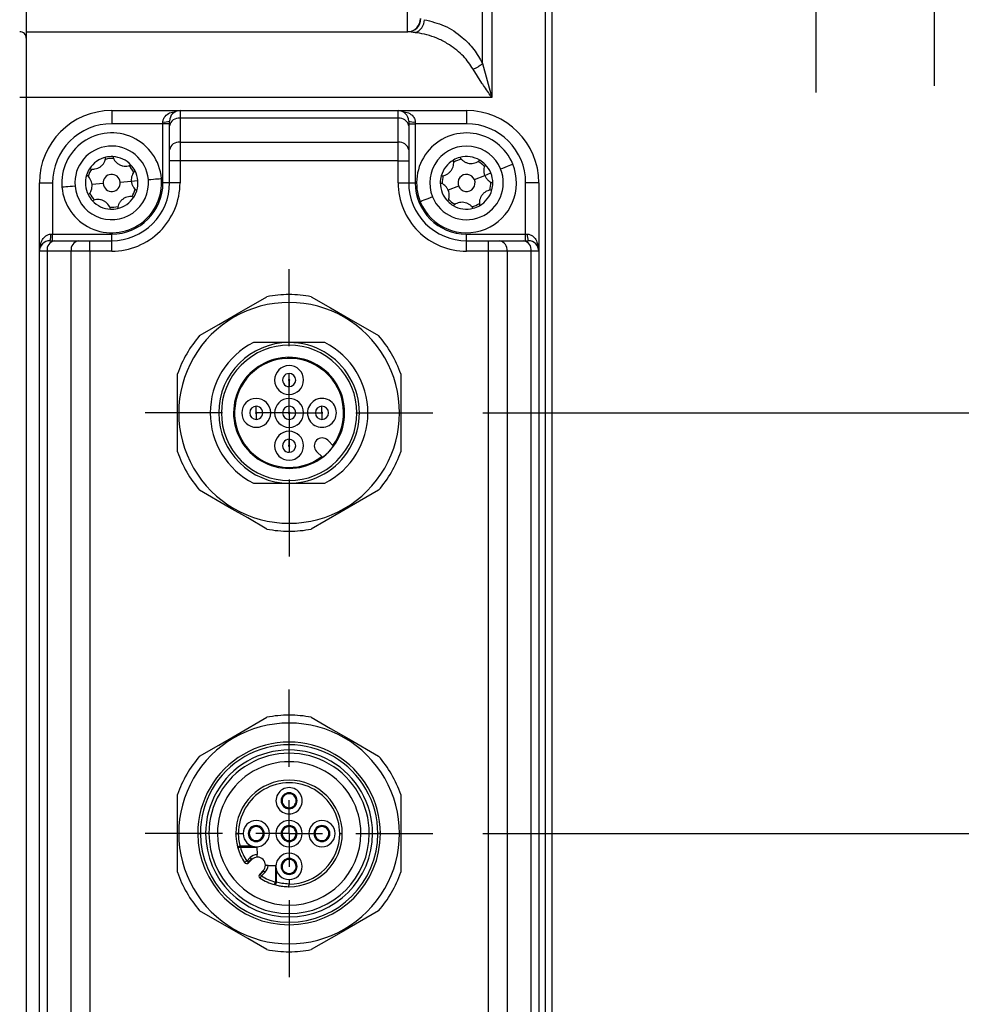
# Model space of a CAD drawing. Header units: millimetres. Extents: x 0 to 838, y 0 to 648.
# Tile 32 of 59: x 336 to 407, y 207 to 282. Entities that reach past the tile are written whole.
import ezdxf

# ---------------------------------------------------------------- set-up
doc = ezdxf.new("R2010")
doc.units = ezdxf.units.MM
doc.header["$LTSCALE"] = 3
doc.linetypes.add('CENTERX2', pattern=[20.32, 12.7, -2.54, 2.54, -2.54])
doc.layers.add('CENTER', color=40, linetype='CENTERX2')
doc.layers.add('DIMENSIONS', color=140, linetype='Continuous', lineweight=25)
doc.styles.add('SLDTEXTSTYLE0', font='TXT', dxfattribs={"width": 0.7})
doc.dimstyles.new('SLDDIMSTYLE0', dxfattribs={"dimtxt": 6.474023, "dimasz": 9.906, "dimexe": 0, "dimexo": 0.0625, "dimgap": 1.618506, "dimtad": 0, "dimtih": 1, "dimtoh": 1, "dimdec": 1, "dimrnd": 1e-09, "dimzin": 4, "dimdsep": 46, "dimtxsty": 'SLDTEXTSTYLE0', "dimsah": 1, "dimcen": 0.09, "dimadec": 0, "dimazin": 1, "dimtfac": 1, "dimtdec": 1, "dimtofl": 0, "dimtmove": 0, "dimatfit": 3, "dimfxl": 0, "dimfrac": 2, "dimtolj": 1, "dimtzin": 12, "dimarcsym": 0})
doc.dimstyles.new('SLDDIMSTYLE2', dxfattribs={"dimtxt": 6.474023, "dimasz": 9.906, "dimexe": 0, "dimexo": 0.0625, "dimgap": 1.618506, "dimtad": 0, "dimtih": 1, "dimtoh": 1, "dimdec": 1, "dimrnd": 1e-09, "dimzin": 12, "dimdsep": 46, "dimtxsty": 'SLDTEXTSTYLE0', "dimsah": 1, "dimcen": 0.09, "dimadec": 0, "dimazin": 3, "dimtfac": 1, "dimtdec": 1, "dimtofl": 0, "dimtmove": 0, "dimatfit": 3, "dimfxl": 0, "dimfrac": 2, "dimtolj": 1, "dimtzin": 12, "dimarcsym": 0})

# ---------------------------------------------------------------- blocks, each defined once
blk = doc.blocks.new('_D_9')
at = {"layer": 'DIMENSIONS'}
for p, q in [((288.312, 168.848), (288.312, 413.623)), ((376.312, 341.141), (376.312, 413.623)), ((288.312, 404.098), (316.204, 404.098)), ((324.977, 404.098), (322.803, 404.098)), ((322.803, 404.098), (322.803, 393.809)), ((344.215, 404.098), (346.389, 404.098)), ((346.389, 404.098), (346.389, 393.809)), ((376.312, 404.098), (352.988, 404.098)), ((322.803, 393.809), (324.977, 393.809)), ((346.389, 393.809), (344.215, 393.809))]:
    blk.add_line(p, q, dxfattribs=at)
for points in [[(288.312, 404.098), (298.218, 402.574), (298.218, 405.622)], [(376.312, 404.098), (366.406, 405.622), (366.406, 402.574)]]:
    blk.add_solid(points, dxfattribs=at)
at = {"layer": 'DIMENSIONS', "char_height": 6.35, "attachment_point": 1, "style": 'SLDTEXTSTYLE0'}
for s, insert in [('88.0', (324.977, 413.733)), ('3.46', (324.977, 401.995))]:
    blk.add_mtext(s, dxfattribs=dict(at, insert=insert))
blk = doc.blocks.new('_D_11')
at = {"layer": 'DIMENSIONS'}
for p, q in [((288.312, 161.712), (288.312, 438.469)), ((432.613, 300.112), (432.613, 438.469)), ((406.942, 433.177), (404.826, 428.944)), ((411.176, 424.71), (406.942, 433.177)), ((288.312, 428.944), (352.363, 428.944)), ((361.136, 428.944), (358.962, 428.944)), ((358.962, 428.944), (358.962, 418.654)), ((380.374, 428.944), (382.548, 428.944)), ((382.548, 428.944), (382.548, 418.654)), ((404.826, 428.944), (389.147, 428.944)), ((413.292, 428.944), (411.176, 424.71)), ((432.613, 428.944), (413.292, 428.944)), ((358.962, 418.654), (361.136, 418.654)), ((382.548, 418.654), (380.374, 418.654))]:
    blk.add_line(p, q, dxfattribs=at)
for points in [[(288.312, 428.944), (298.218, 427.42), (298.218, 430.468)], [(432.613, 428.944), (422.707, 430.468), (422.707, 427.42)]]:
    blk.add_solid(points, dxfattribs=at)
at = {"layer": 'DIMENSIONS', "char_height": 6.35, "attachment_point": 1, "style": 'SLDTEXTSTYLE0'}
for s, insert in [('187.6', (358.443, 438.579)), ('7.39', (361.136, 426.84))]:
    blk.add_mtext(s, dxfattribs=dict(at, insert=insert))
blk = doc.blocks.new('_D_16')
at = {"layer": 'DIMENSIONS'}
for p, q in [((371.062, 220.402), (457.333, 220.402)), ((447.808, 220.402), (447.808, 188.948)), ((438.189, 177.209), (436.015, 177.209)), ((436.015, 177.209), (436.015, 166.92)), ((457.427, 177.209), (459.601, 177.209)), ((459.601, 177.209), (459.601, 166.92)), ((436.015, 166.92), (438.189, 166.92)), ((459.601, 166.92), (457.427, 166.92)), ((447.808, 127.402), (447.808, 165.47)), ((379.622, 127.402), (457.333, 127.402))]:
    blk.add_line(p, q, dxfattribs=at)
for points in [[(447.808, 220.402), (446.284, 210.496), (449.332, 210.496)], [(447.808, 127.402), (449.332, 137.308), (446.284, 137.308)]]:
    blk.add_solid(points, dxfattribs=at)
at = {"layer": 'DIMENSIONS', "char_height": 6.35, "attachment_point": 1, "style": 'SLDTEXTSTYLE0'}
for s, insert in [('93.0', (438.189, 186.844)), ('3.66', (438.189, 175.105))]:
    blk.add_mtext(s, dxfattribs=dict(at, insert=insert))
blk = doc.blocks.new('_D_17')
at = {"layer": 'DIMENSIONS'}
for p, q in [((371.062, 252.402), (481.323, 252.402)), ((471.798, 252.402), (471.798, 211.584)), ((462.179, 199.845), (460.005, 199.845)), ((460.005, 199.845), (460.005, 189.556)), ((481.417, 199.845), (483.591, 199.845)), ((483.591, 199.845), (483.591, 189.556)), ((460.005, 189.556), (462.179, 189.556)), ((483.591, 189.556), (481.417, 189.556)), ((471.798, 127.402), (471.798, 188.107)), ((379.622, 127.402), (481.323, 127.402))]:
    blk.add_line(p, q, dxfattribs=at)
for points in [[(471.798, 252.402), (470.274, 242.496), (473.322, 242.496)], [(471.798, 127.402), (473.322, 137.308), (470.274, 137.308)]]:
    blk.add_solid(points, dxfattribs=at)
at = {"layer": 'DIMENSIONS', "char_height": 6.35, "attachment_point": 1, "style": 'SLDTEXTSTYLE0'}
for s, insert in [('125.0', (459.486, 209.48)), ('4.92', (462.179, 197.741))]:
    blk.add_mtext(s, dxfattribs=dict(at, insert=insert))
blk = doc.blocks.new('SW_CENTERMARKSYMBOL_6')
at = {"layer": 'CENTER', "color": 0}
for p, q in [((0, 5.08), (0, 10.94)), ((0, 0), (0, 2.54)), ((-5.08, 0), (-10.94, 0)), ((0, 0), (-2.54, 0)), ((0, 0), (0, -2.54)), ((0, 0), (2.54, 0)), ((5.08, 0), (10.94, 0)), ((0, -5.08), (0, -10.94))]:
    blk.add_line(p, q, dxfattribs=at)
blk = doc.blocks.new('SW_CENTERMARKSYMBOL_7')
at = {"layer": 'CENTER', "color": 0}
for p, q in [((0, 5.08), (0, 10.94)), ((0, 0), (0, 2.54)), ((-5.08, 0), (-10.94, 0)), ((0, 0), (-2.54, 0)), ((0, 0), (0, -2.54)), ((0, 0), (2.54, 0)), ((5.08, 0), (10.94, 0)), ((0, -5.08), (0, -10.94))]:
    blk.add_line(p, q, dxfattribs=at)

msp = doc.modelspace()

# ---------------------------------------------------------------- linework, layer by layer
for p, q in [((375.812387, 132.402494), (375.812387, 325.902491)), ((376.312387, 325.902491), (376.312387, 132.402494)), ((371.726601, 313.402495), (371.726601, 276.402491)), ((371.019494, 278.988278), (371.019494, 310.816704)), ((336.312386, 287.402491), (336.312386, 281.402494)), ((365.312387, 281.402494), (365.312387, 287.402491)), ((336.312386, 281.402494), (336.312386, 276.402491)), ((336.312386, 281.402494), (365.35575, 281.402494)), ((371.019494, 278.988278), (371.726601, 276.402491)), ((370.979905, 277.493647), (370.312386, 278.557315)), ((336.312386, 276.402491), (335.812385, 276.402491)), ((336.312386, 276.402491), (336.312386, 132.402494)), ((371.726601, 276.402491), (336.312386, 276.402491)), ((342.812388, 275.402493), (342.812388, 274.402491)), ((342.812388, 275.402493), (348.012387, 275.402493)), ((348.012387, 275.402493), (348.012387, 274.816706)), ((348.012387, 275.402493), (364.612387, 275.402493)), ((364.612387, 274.816706), (364.612387, 275.402493)), ((364.612387, 275.402493), (369.812387, 275.402493)), ((369.812387, 275.402493), (369.812387, 274.402491)), ((346.712387, 274.402491), (342.812388, 274.402491)), ((346.712387, 274.402491), (346.712387, 274.535826)), ((347.212388, 274.402491), (346.712387, 274.402491)), ((346.712387, 269.902493), (346.712387, 274.402491)), ((347.212388, 274.251021), (347.212388, 274.60249)), ((347.212388, 272.422594), (347.212388, 274.251021)), ((348.012387, 274.816706), (348.012387, 272.988279)), ((364.612387, 274.816706), (348.012387, 274.816706)), ((364.612387, 272.988279), (364.612387, 274.816706)), ((365.412387, 274.60249), (365.412387, 274.251021)), ((365.412387, 274.402491), (365.912386, 274.402491)), ((365.412387, 274.251021), (365.412387, 272.422594)), ((365.912386, 274.535826), (365.912386, 274.402491)), ((365.912386, 274.402491), (365.912386, 269.902493)), ((369.812387, 274.402491), (365.912386, 274.402491)), ((348.012387, 272.988279), (348.012387, 271.574064)), ((348.012387, 272.988279), (364.612387, 272.988279)), ((364.612387, 271.574064), (364.612387, 272.988279)), ((347.212388, 271.574064), (347.212388, 272.422594)), ((365.412387, 272.422594), (365.412387, 271.574064)), ((347.212388, 269.902493), (347.212388, 271.574064)), ((348.012387, 271.574064), (347.212388, 271.574064)), ((348.012387, 271.574064), (348.012387, 269.902493)), ((364.612387, 271.574064), (348.012387, 271.574064)), ((364.612387, 269.902493), (364.612387, 271.574064)), ((364.612387, 271.574064), (365.412387, 271.574064)), ((365.412387, 271.574064), (365.412387, 269.902493)), ((370.414275, 270.147911), (371.20136, 270.468843)), ((371.20136, 270.468843), (371.664351, 270.657626)), ((337.312388, 269.902493), (338.312387, 269.902493)), ((337.312388, 264.702492), (337.312388, 269.902493)), ((338.312387, 269.902493), (338.312387, 266.002492)), ((342.164903, 269.845345), (341.318197, 269.770612)), ((343.45987, 269.959641), (344.30658, 270.034372)), ((344.30658, 270.034372), (344.804644, 270.078332)), ((347.212388, 269.902493), (346.712387, 269.902493)), ((348.012387, 269.902493), (347.212388, 269.902493)), ((364.612387, 269.902493), (365.412387, 269.902493)), ((365.412387, 269.902493), (365.912386, 269.902493)), ((374.312387, 266.002492), (374.312387, 269.902493)), ((375.312387, 269.902493), (374.312387, 269.902493)), ((375.312387, 269.902493), (375.312387, 264.702492)), ((369.210498, 269.657073), (368.423414, 269.336141)), ((338.179055, 266.002492), (338.312387, 266.002492)), ((338.312387, 265.502493), (338.312387, 266.002492)), ((338.312387, 266.002492), (342.812388, 266.002492)), ((342.812388, 265.502493), (342.812388, 266.002492)), ((369.812387, 265.502493), (369.812387, 266.002492)), ((369.812387, 266.002492), (374.312387, 266.002492)), ((374.312387, 265.502493), (374.312387, 266.002492)), ((374.312387, 266.002492), (374.44572, 266.002492)), ((338.112387, 265.502493), (338.463857, 265.502493)), ((338.463857, 265.502493), (340.292285, 265.502493)), ((340.292285, 265.502493), (341.140813, 265.502493)), ((341.140813, 264.702492), (341.140813, 265.502493)), ((341.140813, 265.502493), (342.812388, 265.502493)), ((342.812388, 264.702492), (342.812388, 265.502493)), ((369.812387, 264.702492), (369.812387, 265.502493)), ((369.812387, 265.502493), (371.483959, 265.502493)), ((371.483959, 264.702492), (371.483959, 265.502493)), ((371.483959, 265.502493), (372.332487, 265.502493)), ((372.332487, 265.502493), (374.160915, 265.502493)), ((374.160915, 265.502493), (374.512387, 265.502493)), ((337.312388, 144.102491), (337.312388, 264.702492)), ((337.898172, 264.702492), (337.312388, 264.702492)), ((337.898172, 264.702492), (337.898172, 144.102491)), ((339.7266, 264.702492), (337.898172, 264.702492)), ((339.7266, 144.102491), (339.7266, 264.702492)), ((341.140813, 264.702492), (339.7266, 264.702492)), ((341.140813, 264.702492), (341.140813, 144.102491)), ((342.812388, 264.702492), (341.140813, 264.702492)), ((371.483959, 264.702492), (369.812387, 264.702492)), ((371.483959, 144.102491), (371.483959, 264.702492)), ((372.898174, 264.702492), (371.483959, 264.702492)), ((372.898174, 264.702492), (372.898174, 144.102491)), ((374.7266, 264.702492), (372.898174, 264.702492)), ((374.7266, 144.102491), (374.7266, 264.702492)), ((375.312387, 264.702492), (374.7266, 264.702492)), ((375.312387, 264.702492), (375.312387, 144.102491)), ((356.312386, 260.802492), (356.312386, 261.402492)), ((356.312386, 257.752492), (353.596232, 257.752492)), ((359.028542, 257.752492), (356.312386, 257.752492)), ((347.812387, 249.444452), (347.812387, 255.360533)), ((353.378038, 255.336842), (353.323591, 255.391289)), ((356.312531, 254.952348), (356.312531, 255.402348)), ((356.312531, 254.852348), (356.312531, 254.402348)), ((364.812386, 255.360533), (364.812386, 249.444452)), ((353.81253, 252.452348), (353.81253, 252.902349)), ((356.312386, 252.452492), (356.312386, 252.902492)), ((358.812531, 252.452348), (358.812531, 252.902349)), ((353.81253, 252.352349), (353.81253, 251.902348)), ((356.312386, 252.352492), (356.312386, 251.902492)), ((358.812531, 252.352349), (358.812531, 251.902348)), ((356.312531, 249.952348), (356.312531, 250.402348)), ((359.247024, 250.316383), (359.692381, 249.871026)), ((356.312531, 249.852348), (356.312531, 249.402348)), ((358.843853, 249.022498), (358.398496, 249.467855)), ((359.298413, 249.416467), (359.301471, 249.413408)), ((353.596232, 247.052492), (356.312386, 247.052492)), ((356.312386, 247.052492), (359.028542, 247.052492)), ((356.312386, 244.002492), (356.312386, 243.402492)), ((356.312386, 228.802492), (356.312386, 229.402492)), ((347.812387, 217.444452), (347.812387, 223.360532)), ((364.812386, 223.360532), (364.812386, 217.444452)), ((355.777101, 222.891918), (355.70641, 222.891918)), ((356.847671, 222.891918), (356.918362, 222.891918)), ((349.362387, 220.402491), (349.562387, 220.402491)), ((349.962386, 220.402491), (349.562387, 220.402491)), ((352.462386, 220.402491), (352.262386, 220.402491)), ((352.462386, 220.402486), (352.463425, 220.402491)), ((352.463425, 220.402491), (352.812442, 220.402491)), ((353.277101, 220.391919), (353.20641, 220.391919)), ((354.347671, 220.391919), (354.418363, 220.391919)), ((355.777101, 220.391919), (355.70641, 220.391919)), ((356.847671, 220.391919), (356.918362, 220.391919)), ((358.2771, 220.391919), (358.206409, 220.391919)), ((359.34767, 220.391919), (359.418361, 220.391919)), ((360.162386, 220.402491), (360.362387, 220.402491)), ((362.662387, 220.402491), (363.062386, 220.402491)), ((363.262386, 220.402491), (363.062386, 220.402491)), ((352.607545, 219.355279), (352.43345, 219.355279)), ((352.607545, 219.444721), (352.607545, 219.40123)), ((353.491736, 219.444721), (352.607545, 219.444721)), ((352.607545, 219.40123), (352.607545, 219.355279)), ((352.607545, 219.40123), (353.676249, 219.40123)), ((352.607545, 219.355279), (353.864371, 219.355279)), ((353.864371, 219.355279), (353.882383, 218.797912)), ((353.342538, 218.564014), (353.083761, 218.305237)), ((353.442538, 218.464014), (353.18376, 218.205237)), ((353.225182, 218.163815), (353.483959, 218.422593)), ((354.332487, 217.574065), (354.07371, 217.315287)), ((354.115131, 217.273866), (354.373909, 217.532643)), ((354.215131, 217.173866), (354.473908, 217.432643)), ((354.707806, 217.972488), (355.265173, 217.954476)), ((355.265173, 217.954476), (355.265173, 216.697651)), ((355.311123, 217.95299), (355.311123, 217.892026)), ((355.311123, 217.892026), (355.311123, 216.697651)), ((355.354616, 216.697651), (355.354616, 217.604385)), ((355.777101, 217.891919), (355.70641, 217.891919)), ((356.847671, 217.891919), (356.918362, 217.891919)), ((355.265173, 216.697651), (355.311123, 216.697651)), ((355.311123, 216.697651), (355.354616, 216.697651)), ((356.31238, 216.552491), (356.312386, 216.553531)), ((356.312386, 216.891919), (356.312386, 216.553531)), ((356.312386, 212.002493), (356.312386, 211.402494))]:
    msp.add_line(p, q)
at = {"flags": 128}
for points in [[(372.405137, 270.95968), (372.585787, 271.03334), (372.759495, 271.104169), (372.919585, 271.169445), (373.059905, 271.22666), (373.175063, 271.273616), (373.260633, 271.308507), (373.313326, 271.329992), (373.331119, 271.337247)], [(345.601543, 270.148668), (345.79588, 270.165819), (345.982744, 270.182312), (346.154965, 270.197512), (346.305913, 270.210835), (346.429794, 270.221769), (346.521846, 270.229894), (346.57853, 270.234897), (346.597671, 270.236586)], [(340.02323, 269.656318), (339.828896, 269.639165), (339.642028, 269.622671), (339.469812, 269.607472), (339.318859, 269.594149), (339.194979, 269.583215), (339.102927, 269.57509), (339.046243, 269.570087), (339.027102, 269.568398)], [(367.219636, 268.845304), (367.038987, 268.771644), (366.865278, 268.700815), (366.705189, 268.635538), (366.564868, 268.578324), (366.449711, 268.531368), (366.364141, 268.496477), (366.311447, 268.474991), (366.293655, 268.467736)], [(349.500648, 258.284689), (350.961336, 259.128016), (352.361134, 259.93619), (354.624125, 261.242728)], [(358.000648, 261.242728), (359.461336, 260.3994), (360.861135, 259.591226), (363.124124, 258.284689)], [(354.624125, 243.562256), (353.163437, 244.405585), (351.763639, 245.213759), (349.500648, 246.520296)], [(363.124124, 246.520296), (361.663437, 245.676968), (360.263639, 244.868794), (358.000648, 243.562256)], [(349.500648, 226.284687), (350.961336, 227.128017), (352.361134, 227.936191), (354.624125, 229.242728)], [(358.000648, 229.242728), (359.461336, 228.3994), (360.861135, 227.591226), (363.124124, 226.284687)], [(352.607545, 219.355279), (352.569998, 219.344665), (352.533895, 219.33446), (352.500622, 219.325055), (352.471457, 219.316811), (352.447522, 219.310046), (352.429737, 219.305019), (352.418785, 219.301923), (352.415088, 219.300878)], [(353.864371, 219.355279), (353.863682, 219.37661), (353.863145, 219.393208)], [(353.888842, 218.598017), (353.888719, 218.601857), (353.888351, 218.613232), (353.887755, 218.631704), (353.886952, 218.656565), (353.885972, 218.686855), (353.884854, 218.721415), (353.883644, 218.758914), (353.882383, 218.797912)], [(353.083761, 218.305237), (353.051041, 218.283982), (353.019577, 218.263545), (352.99058, 218.24471), (352.965164, 218.2282), (352.944306, 218.214651), (352.928807, 218.204583), (352.919263, 218.198382), (352.916041, 218.196289)], [(353.18376, 218.205237), (353.173479, 218.215521), (353.162331, 218.226668), (353.150426, 218.238573), (353.137882, 218.251118), (353.124813, 218.264186), (353.111352, 218.277647), (353.097622, 218.291377), (353.083761, 218.305237)], [(353.225182, 218.163815), (353.224502, 218.164497), (353.222464, 218.166533), (353.219093, 218.169906), (353.214418, 218.174581), (353.208483, 218.180516), (353.201349, 218.18765), (353.193081, 218.195918), (353.18376, 218.205237)], [(353.442538, 218.464014), (353.432256, 218.474298), (353.421108, 218.485446), (353.409204, 218.49735), (353.396657, 218.509895), (353.383591, 218.522961), (353.370127, 218.536424), (353.3564, 218.550152), (353.342538, 218.564014)], [(353.483959, 218.422593), (353.483279, 218.423274), (353.481242, 218.42531), (353.47787, 218.428683), (353.473195, 218.433359), (353.467261, 218.439291), (353.460127, 218.446427), (353.451858, 218.454695), (353.442538, 218.464014)], [(354.115131, 217.273866), (354.105813, 217.283187), (354.097544, 217.291455), (354.09041, 217.298589), (354.084476, 217.304523), (354.079801, 217.309198), (354.076427, 217.31257), (354.074392, 217.314607), (354.07371, 217.315287)], [(354.215131, 217.173866), (354.201269, 217.187728), (354.187542, 217.201457), (354.17408, 217.214919), (354.161012, 217.227987), (354.148467, 217.240532), (354.136563, 217.252436), (354.125415, 217.263584), (354.115131, 217.273866)], [(354.373909, 217.532643), (354.364588, 217.541964), (354.356322, 217.550232), (354.349186, 217.557366), (354.343253, 217.5633), (354.338578, 217.567976), (354.335205, 217.571347), (354.333169, 217.573385), (354.332487, 217.574065)], [(354.473908, 217.432643), (354.460047, 217.446505), (354.446319, 217.460233), (354.432856, 217.473696), (354.419789, 217.486762), (354.407244, 217.499309), (354.39534, 217.511213), (354.384192, 217.522361), (354.373909, 217.532643)], [(354.707806, 217.972488), (354.668808, 217.973749), (354.631309, 217.97496), (354.59675, 217.976077), (354.566458, 217.977057), (354.541599, 217.97786), (354.523127, 217.978456), (354.511752, 217.978825), (354.507911, 217.978948)], [(355.311123, 217.95299), (355.285536, 217.953817), (355.265173, 217.954476)], [(354.106183, 217.006146), (354.108277, 217.009368), (354.114478, 217.018913), (354.124545, 217.034412), (354.138094, 217.05527), (354.154603, 217.080685), (354.17344, 217.109683), (354.193877, 217.141147), (354.215131, 217.173866)], [(355.210773, 216.505193), (355.211818, 216.508891), (355.214913, 216.519843), (355.219941, 216.537627), (355.226706, 216.561562), (355.23495, 216.590728), (355.244354, 216.624), (355.25456, 216.660106), (355.265173, 216.697651)], [(354.624125, 211.562256), (353.163437, 212.405584), (351.763639, 213.213759), (349.500648, 214.520297)], [(363.124124, 214.520297), (361.663437, 213.676968), (360.263639, 212.868794), (358.000648, 211.562256)]]:
    msp.add_lwpolyline(points, dxfattribs=at)
for centre, radius, start, end in [((365.312393, 282.402488), 0.999995, 269.99968107, 0.0002122), ((365.344793, 282.391767), 0.989334, 270.63456619, 0.6211315), ((365.572712, 282.312512), 1.032586, 288.37226384, 0.33626126), ((335.812386, 280.902493), 0.5, 359.99993872, 90.00006128), ((369.531361, 280.634366), 2.219041, 290.60756029, 312.11491059), ((342.81239, 269.902491), 5.500002, 90.00002202, 179.99997798), ((348.01239, 274.602491), 0.800002, 90.00024326, 180.00002355), ((364.612382, 274.602488), 0.800005, 0.00020419, 89.99966241), ((369.812384, 269.90249), 5.500003, 0.0000303, 89.99996485), ((342.812385, 269.902493), 4.499998, 89.99995262, 179.99999995), ((346.835168, 275.523347), 0.995124, 262.91266589, 292.27600569), ((347.912386, 274.109603), 0.71414, 81.9503909, 168.57847133), ((364.712384, 274.109595), 0.714146, 11.42203102, 98.04923251), ((365.789604, 275.523327), 0.995105, 247.72372603, 277.08754647), ((369.812387, 269.902491), 4.5, 0.00002029, 90.00000343), ((342.812386, 269.902493), 3.799999, 5.0439194, 185.0439449), ((369.812387, 269.902493), 3.8, 22.18305997, 202.18308598), ((342.812386, 269.902493), 2.799999, 5.04393403, 185.04392733), ((347.912385, 272.281177), 0.714139, 81.950323, 168.57853923), ((364.712385, 272.28117), 0.714146, 11.42196312, 98.04930042), ((369.812386, 269.902493), 2.8, 22.18305383, 202.18307867), ((342.812384, 269.902498), 1.999994, 102.71226563, 147.37564133), ((342.812379, 269.90254), 1.849952, 85.39660235, 104.69106325), ((342.81239, 269.90244), 2.000052, 87.37577375, 102.71208081), ((342.812391, 269.902498), 1.999994, 42.71221833, 87.3757063), ((342.812508, 269.90258), 1.849852, 25.39610497, 44.69160448), ((342.81233, 269.902456), 2.000066, 27.37576362, 42.71193048), ((369.812387, 269.902493), 3.8, 202.18308598, 22.18305997), ((369.812388, 269.902491), 2.000001, 119.85143943, 164.51468112), ((369.812395, 269.902473), 2.00002, 104.51481457, 119.85137865), ((369.812411, 269.902428), 1.850068, 102.53637642, 121.82964176), ((369.812388, 269.902498), 1.999994, 59.85137584, 104.51477567), ((369.812454, 269.90258), 1.849891, 42.53547718, 61.83061413), ((369.81243, 269.902544), 1.999933, 44.51452002, 59.85176098), ((369.81237, 269.902483), 2.000019, 22.18310682, 44.51454927), ((342.812409, 269.902494), 2.000022, 162.71251787, 207.37533846), ((342.812228, 269.902561), 1.999828, 147.37477447, 162.71280957), ((342.812221, 269.902568), 1.849819, 145.39591302, 164.69181396), ((342.812387, 269.902491), 0.65, 5.04410102, 185.04377391), ((342.812392, 269.902488), 1.999997, 5.04409608, 27.37576906), ((369.812386, 269.902493), 2.8, 202.18308912, 22.18304337), ((369.812411, 269.902487), 1.850024, 162.53618531, 181.82990073), ((369.812387, 269.902492), 0.65, 22.18310963, 202.18315465), ((369.812384, 269.902491), 2.000002, 359.85145167, 22.18306957), ((342.812386, 269.902491), 3.799999, 185.0439194, 5.0439449), ((342.812387, 269.902491), 2.799999, 185.04388936, 5.043972), ((342.812386, 269.902493), 0.65, 185.04393747, 5.04393747), ((342.81239, 269.90249), 5.199997, 269.99998599, 0.00003454), ((342.81239, 269.902491), 4.399998, 269.99998062, 0.00001938), ((342.812383, 269.902496), 3.900004, 270.00007942, 359.99994795), ((342.812374, 269.9025), 2.000014, 342.71219597, 5.0436945), ((369.812384, 269.90249), 5.199997, 179.99996546, 270.00003454), ((369.812384, 269.90249), 4.399997, 179.99995991, 270.00004009), ((369.812387, 269.902493), 3.900001, 180.00000534, 269.99999466), ((369.812389, 269.902493), 2.000003, 179.85145474, 224.51470468), ((369.81239, 269.90249), 2.000003, 164.51467459, 179.85136306), ((369.812387, 269.902492), 0.65, 202.18310963, 22.18315465), ((369.812409, 269.90249), 1.849978, 342.53593965, 1.83014638), ((369.812333, 269.902497), 2.000054, 344.51496902, 359.85126672), ((342.812442, 269.902528), 2.000066, 207.37576362, 222.71193048), ((342.812441, 269.902527), 1.850064, 205.39722435, 224.6904851), ((342.8124, 269.902477), 1.849982, 325.39710901, 344.69124218), ((342.812572, 269.902408), 1.999797, 327.37471505, 342.71303771), ((369.812389, 269.902491), 1.999998, 299.85136648, 344.51469859), ((342.812382, 269.902486), 1.999994, 222.71221833, 267.3757063), ((342.812389, 269.902486), 1.999994, 282.71226563, 327.37564133), ((369.812423, 269.902539), 2.000059, 224.51495512, 239.85120328), ((369.812408, 269.902518), 1.850033, 222.5362268, 241.82986452), ((369.812372, 269.902533), 1.850043, 282.53624737, 301.82977082), ((342.812383, 269.902511), 1.850018, 265.39711683, 284.69089169), ((342.812383, 269.902544), 2.000052, 267.37577375, 282.71208081), ((369.812386, 269.902488), 1.999996, 239.85138464, 284.51477642), ((369.812372, 269.902523), 2.000034, 284.51491512, 299.8513536), ((337.191479, 265.879727), 0.995177, 337.72437932, 7.08605432), ((375.433218, 265.879714), 0.995102, 172.91265901, 202.27659278), ((338.112387, 264.702494), 0.799999, 90.00001553, 180.00011787), ((338.605282, 264.80249), 0.714146, 101.42203102, 188.04923251), ((340.433711, 264.80249), 0.714146, 101.42203102, 188.04923251), ((372.191064, 264.80249), 0.714146, 351.95072038, 78.57810501), ((374.019492, 264.802492), 0.714144, 351.95060655, 78.57812992), ((374.512385, 264.702492), 0.800001, 0.00005292, 89.99991372), ((356.312385, 252.402492), 8.4, 89.99999365, 270.00000635), ((356.312383, 252.40257), 8.999922, 89.99998209, 100.81192878), ((356.31239, 252.40257), 8.999922, 79.18807122, 90.00002977), ((356.312387, 252.402492), 8.4, 269.99999365, 90.00000635), ((356.312418, 252.40248), 9.000033, 139.18820628, 160.81184913), ((356.312388, 252.402492), 6, 116.91657611, 243.08342389), ((356.312387, 252.402492), 5.35, 90.00001667, 269.99998333), ((356.312386, 252.402492), 5.35, 269.99999725, 90.00000275), ((356.312388, 252.402492), 5.999999, 296.91654774, 63.08345226), ((356.312392, 252.402496), 8.999993, 19.18812695, 40.81187238), ((356.312387, 252.402492), 5.150001, 315.00000366, 135.00000366), ((356.312531, 252.402349), 4.227, 314.99999238, 135.00000316), ((356.31253, 252.402348), 4.15, 323.31286286, 134.99998808), ((356.312387, 252.402492), 5.150001, 135.00000366, 315.00000366), ((356.312531, 254.902348), 1.1, 90.42570203, 270.42565389), ((356.31253, 254.902348), 1.1, 270.42570203, 90.42565389), ((356.312531, 252.402348), 4.227, 134.99999738, 314.99999815), ((356.31253, 252.402348), 4.15, 134.99997875, 306.68715212), ((356.31253, 254.902348), 0.5, 89.99989328, 270.00010672), ((356.31253, 254.902348), 0.05, 89.99893279, 270.00106721), ((356.31253, 254.902348), 0.5, 270.00010672, 89.99989328), ((356.31253, 254.902348), 0.05, 270.00106723, 89.99893277), ((353.812531, 252.402348), 1.1, 90.42570203, 270.42565389), ((353.81253, 252.402348), 1.1, 270.42570203, 90.42565389), ((356.312387, 252.402288), 1.1, 90.42570203, 270.42565389), ((356.312386, 252.402288), 1.1, 270.42570203, 90.42565389), ((358.81253, 252.402348), 1.1, 90.42570239, 270.42575054), ((358.812531, 252.402348), 1.1, 270.42570239, 90.42575054), ((353.812531, 252.402348), 0.5, 90.00010672, 269.99989328), ((353.812531, 252.402348), 0.5, 269.99989328, 90.00010672), ((356.312387, 252.402492), 0.5, 90.00010672, 269.99989328), ((356.312387, 252.402492), 0.5, 269.99989328, 90.00010672), ((358.812532, 252.402348), 0.5, 90.00010672, 269.99989328), ((358.81253, 252.402348), 0.5, 270.00010672, 89.99989328), ((353.812531, 252.402348), 0.05, 90.00106723, 269.99893277), ((353.812531, 252.402348), 0.05, 269.99893279, 90.00106721), ((356.312387, 252.402492), 0.05, 90.00106723, 269.99893277), ((356.312387, 252.402492), 0.05, 269.99893279, 90.00106721), ((358.81253, 252.402348), 0.05, 89.99893279, 270.00106721), ((358.812532, 252.402348), 0.05, 269.99893279, 90.00106721), ((356.312531, 249.902349), 1.1, 90.42570203, 270.42565389), ((356.31253, 249.902349), 1.1, 270.42570221, 90.42565371), ((356.31253, 249.902348), 0.5, 89.9998666, 270.0001334), ((356.31253, 249.902348), 0.5, 270.00008004, 89.99991996), ((358.82276, 249.892119), 0.6, 45, 225), ((356.31253, 249.902348), 0.05, 89.99919959, 270.00080041), ((356.31253, 249.902348), 0.05, 270.00133403, 89.99866597), ((356.312558, 252.402323), 4.222638, 314.99998971, 323.16886183), ((356.31241, 252.402501), 9.000024, 199.18814571, 220.81180678), ((356.312556, 252.402321), 4.222638, 306.83113817, 315.00001923), ((356.3124, 252.402485), 8.999985, 319.18811455, 340.81187821), ((356.312384, 252.402459), 8.999967, 259.18811603, 270.00000834), ((356.312389, 252.402459), 8.999967, 269.9999798, 280.81188397), ((356.312388, 220.402467), 9.000025, 90.00001299, 100.81183522), ((356.312386, 220.402467), 9.000025, 79.18816478, 89.99999886), ((356.312385, 220.402492), 8.4, 89.99999365, 270.00000635), ((356.312387, 220.402492), 8.4, 269.99999365, 90.00000635), ((356.312387, 220.402493), 6.949999, 359.99998678, 180.00001322), ((356.312387, 220.402493), 6.75, 359.99998667, 180.00001333), ((356.312379, 220.402499), 8.99999, 139.18814883, 160.81189078), ((356.312387, 220.402492), 6.35, 359.9999916, 180.0000084), ((356.312387, 220.402492), 6.1, 359.99999125, 180.00000875), ((356.31243, 220.402516), 8.99995, 19.1880853, 40.81192984), ((356.312386, 220.402493), 5.4585, 359.99998688, 180.00001312), ((356.312388, 220.402491), 4.050002, 90.00003295, 179.9999934), ((356.312386, 220.402493), 3.85, 359.99997228, 180.00011088), ((356.312385, 220.402491), 4.050002, 0.0000066, 89.9999934), ((356.312385, 222.891919), 0.999999, 89.99994664, 270.00005336), ((356.312386, 222.891918), 0.605976, 0, 180), ((356.312384, 222.891921), 0.535283, 89.99975472, 180.00024528), ((356.312387, 222.891919), 0.999999, 269.99994664, 90.00005336), ((356.312388, 222.891921), 0.535283, 359.99975472, 90.00024528), ((356.312386, 222.891918), 0.605976, 180, 0), ((356.312384, 222.891918), 0.535283, 179.9999541, 270.00024528), ((356.312388, 222.891918), 0.535283, 269.99975472, 0.0000459), ((353.812386, 220.391919), 1, 90, 270), ((353.812386, 220.391919), 1, 270, 90), ((356.312386, 220.391919), 1, 90, 270), ((356.312386, 220.391919), 1, 270, 90), ((358.812385, 220.391919), 1, 90, 270), ((358.812385, 220.391919), 1, 270, 90), ((356.312387, 220.402492), 6.949999, 180.00000981, 359.99999019), ((356.312387, 220.402493), 6.75, 180.00001039, 359.99998961), ((356.312387, 220.402492), 6.35, 180.0000084, 359.9999916), ((356.312387, 220.402492), 6.1, 180.00000875, 359.99999125), ((356.312386, 220.402492), 5.4585, 180.00000848, 359.99999152), ((356.299495, 220.40249), 4.037109, 179.99998357, 180.70484255), ((356.31231, 220.40248), 4.049923, 180.70246392, 186.67044936), ((353.812386, 220.391919), 0.605976, 0, 180), ((353.812386, 220.391919), 0.605976, 180, 0), ((353.812384, 220.391921), 0.535283, 89.99975472, 180.00024528), ((353.812387, 220.39192), 0.535286, 180.00009507, 269.99990493), ((353.812385, 220.391918), 0.535286, 0.00009507, 89.99990493), ((353.812382, 220.391923), 0.535289, 270.00043543, 359.99956457), ((356.312386, 220.391919), 0.605976, 0, 180), ((356.312386, 220.391919), 0.605976, 180, 0), ((356.312384, 220.391921), 0.535283, 89.99975472, 180.00024528), ((356.312387, 220.39192), 0.535286, 180.00009507, 269.99990493), ((356.312386, 220.402491), 3.85, 269.9999152, 0.00000164), ((356.312388, 220.391921), 0.535283, 359.99975472, 90.00024528), ((356.312385, 220.402494), 4.050002, 270.0000066, 359.99996705), ((356.312385, 220.39192), 0.535286, 270.00009507, 359.99990493), ((358.812385, 220.391919), 0.605976, 0, 180), ((358.812385, 220.391919), 0.605976, 180, 0), ((358.812386, 220.391918), 0.535286, 90.00009507, 179.99990493), ((358.812389, 220.391923), 0.535289, 180.00043543, 269.99956457), ((358.812388, 220.391921), 0.535283, 359.99975472, 90.00024528), ((358.812384, 220.39192), 0.535286, 270.00009507, 359.99990493), ((356.312363, 220.402478), 4.049972, 195.78341463, 213.00701611), ((356.312533, 220.402557), 3.850159, 195.78385707, 213.00662703), ((353.908223, 217.998332), 0.799998, 91.85100937, 135.00015138), ((356.312386, 217.891919), 1, 90, 270), ((356.312386, 217.891919), 1, 270, 90), ((353.083763, 218.305241), 0.200004, 213.00779636, 264.00303448), ((353.083764, 218.305231), 0.199994, 264.00241754, 315.00038601), ((353.908222, 217.998336), 0.599994, 91.85092386, 135.00039593), ((353.908223, 217.998), 0.600329, 90.00000305, 91.85004109), ((353.908222, 217.998328), 0.600002, 358.14905686, 89.99990778), ((356.312386, 217.891919), 0.605976, 360, 180), ((356.312387, 217.891919), 0.535286, 90.00009507, 179.99990493), ((356.312385, 217.891919), 0.535286, 0.00009507, 89.99990493), ((356.312379, 220.402485), 8.99999, 199.18810922, 220.81185117), ((354.215126, 217.173869), 0.199994, 134.99961399, 185.99758246), ((353.908231, 217.998327), 0.599994, 314.99960407, 358.14907614), ((353.908226, 217.998329), 0.799998, 314.99984862, 358.14899063), ((356.312386, 217.891919), 0.605976, 180, 0), ((356.312384, 217.891917), 0.535283, 179.99975472, 270.00024528), ((356.312388, 217.891917), 0.535283, 269.99975472, 0.00024528), ((356.31243, 220.402468), 8.99995, 319.18807016, 340.8119147), ((354.215136, 217.173868), 0.200004, 185.99696552, 236.99220364), ((356.312372, 220.402468), 4.049972, 236.99298389, 254.21658537), ((356.312452, 220.402639), 3.850159, 236.99337297, 254.21614293), ((356.312374, 220.402416), 4.049923, 263.32955064, 269.29753608), ((356.312385, 220.389601), 4.037109, 269.29515745, 270.00001643), ((356.312353, 220.402206), 8.999713, 259.18800829, 270.00020615), ((356.31242, 220.402206), 8.999713, 269.99978199, 280.81199171)]:
    msp.add_arc(centre, radius, start, end)
for points, knots in [([(366.60528, 282.318573), (367.121102, 282.190288), (368.167668, 281.93001), (369.436799, 281.087487), (370.410579, 280.088962), (370.81846, 279.35167), (371.019494, 278.988278)], [0, 0, 0, 0, 0.27643577, 0.56086783, 0.783564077, 1, 1, 1, 1]), ([(365.898172, 281.332559), (365.881718, 281.335309), (365.816092, 281.346279), (365.70689, 281.364238), (365.579185, 281.38341), (365.488322, 281.394479), (365.428942, 281.399622), (365.399508, 281.401405), (365.375108, 281.40232), (365.362912, 281.402429), (365.35575, 281.402494)], [0, 0, 0, 0, 0.0914331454, 0.3646595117, 0.6065319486, 0.7991532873, 0.866186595, 0.93316352, 0.96074414, 1, 1, 1, 1]), ([(368.511793, 280.393953), (368.448709, 280.435683), (368.145734, 280.636095), (367.345455, 281.033249), (366.505647, 281.249759), (365.941492, 281.326654), (365.898172, 281.332559)], [0, 0, 0, 0, 0.081086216, 0.389430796, 0.953116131, 1, 1, 1, 1]), ([(370.312386, 278.557315), (370.082764, 278.899673), (369.597535, 279.623131), (368.886401, 280.128001), (368.511793, 280.393953)], [0, 0, 0, 0, 0.473224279, 1, 1, 1, 1]), ([(371.726601, 276.402491), (371.689938, 276.45996), (371.562675, 276.659442), (371.33423, 276.993742), (371.118708, 277.297688), (371.000697, 277.464294), (370.979905, 277.493647)], [0, 0, 0, 0, 0.154648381, 0.536807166, 0.918392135, 1, 1, 1, 1]), ([(346.712387, 274.535826), (346.7145, 274.57278), (346.718787, 274.647758), (346.764851, 274.799039), (346.907098, 275.022463), (347.222535, 275.26854), (347.525122, 275.307707), (347.68464, 275.328356)], [0, 0, 0, 0, 0.0807596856, 0.1638593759, 0.3427414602, 0.6535057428, 1, 1, 1, 1]), ([(364.940136, 275.328352), (365.099655, 275.307706), (365.402244, 275.268542), (365.717669, 275.022462), (365.859927, 274.79905), (365.905984, 274.647766), (365.910273, 274.572784), (365.912386, 274.535826)], [0, 0, 0, 0, 0.346494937, 0.657258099, 0.836130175, 0.919232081, 1, 1, 1, 1]), ([(341.127942, 270.980752), (341.199011, 270.96706), (341.336167, 270.940635), (341.549738, 270.957272), (341.757344, 271.016069), (341.954835, 271.122528), (342.122846, 271.27183), (342.249968, 271.447406), (342.338921, 271.643299), (342.360889, 271.781726), (342.372275, 271.853467)], [0, 0, 0, 0, 0.125512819, 0.242231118, 0.369069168, 0.498922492, 0.629383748, 0.756938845, 0.874031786, 1, 1, 1, 1]), ([(342.903963, 271.900394), (342.927641, 271.832002), (342.973338, 271.700009), (343.094527, 271.523367), (343.249252, 271.372975), (343.440194, 271.255173), (343.653497, 271.184318), (343.869113, 271.162022), (344.083238, 271.182929), (344.214104, 271.233117), (344.281926, 271.259126)], [0, 0, 0, 0, 0.125512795, 0.242230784, 0.369070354, 0.49892196, 0.629384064, 0.756938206, 0.874032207, 1, 1, 1, 1]), ([(367.884989, 270.436474), (367.956936, 270.444333), (368.095789, 270.459501), (368.294973, 270.538338), (368.476032, 270.655703), (368.633381, 270.815632), (368.749933, 271.007816), (368.819666, 271.213059), (368.846941, 271.426466), (368.827142, 271.56522), (368.816881, 271.63713)], [0, 0, 0, 0, 0.125512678, 0.242231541, 0.36906978, 0.498921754, 0.629383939, 0.756939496, 0.874031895, 1, 1, 1, 1]), ([(369.31113, 271.838658), (369.35391, 271.78028), (369.436472, 271.667614), (369.604338, 271.534533), (369.79651, 271.436414), (370.013687, 271.380112), (370.238399, 271.375266), (370.451012, 271.417496), (370.649463, 271.500581), (370.759729, 271.587103), (370.816874, 271.631944)], [0, 0, 0, 0, 0.125512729, 0.242231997, 0.369069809, 0.498922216, 0.629384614, 0.756938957, 0.874032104, 1, 1, 1, 1]), ([(371.238528, 271.304677), (371.209259, 271.238271), (371.152774, 271.110118), (371.122182, 270.897976), (371.130942, 270.680959), (371.177703, 270.540102), (371.20136, 270.468843)], [0, 0, 0, 0, 0.251571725, 0.485491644, 0.73971376, 1, 1, 1, 1]), ([(341.318197, 269.770612), (341.306565, 269.844809), (341.283562, 269.991534), (341.192199, 270.188624), (341.067869, 270.363184), (340.959103, 270.451214), (340.902737, 270.496833)], [0, 0, 0, 0, 0.260382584, 0.514909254, 0.748612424, 1, 1, 1, 1]), ([(344.588409, 270.822135), (344.54087, 270.767303), (344.449129, 270.661486), (344.357381, 270.46778), (344.301795, 270.25782), (344.304972, 270.109438), (344.30658, 270.034372)], [0, 0, 0, 0, 0.251572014, 0.485492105, 0.739713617, 1, 1, 1, 1]), ([(371.20136, 270.468843), (371.23434, 270.401369), (371.29956, 270.267939), (371.444947, 270.106525), (371.615196, 269.976355), (371.745074, 269.924288), (371.81238, 269.897305)], [0, 0, 0, 0, 0.2603820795, 0.5149090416, 0.7486115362, 1, 1, 1, 1]), ([(341.036364, 268.982849), (341.083902, 269.037681), (341.175644, 269.143497), (341.267393, 269.337204), (341.322977, 269.547165), (341.319802, 269.695547), (341.318197, 269.770612)], [0, 0, 0, 0, 0.251572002, 0.485492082, 0.73971568, 1, 1, 1, 1]), ([(344.30658, 270.034372), (344.31821, 269.960175), (344.341209, 269.813449), (344.432574, 269.61636), (344.556904, 269.4418), (344.66567, 269.353771), (344.722035, 269.308153)], [0, 0, 0, 0, 0.260382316, 0.514909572, 0.748613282, 1, 1, 1, 1]), ([(368.423414, 269.336141), (368.390433, 269.403615), (368.325215, 269.537047), (368.179826, 269.698458), (368.009577, 269.828629), (367.8797, 269.880696), (367.812393, 269.907678)], [0, 0, 0, 0, 0.260383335, 0.514909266, 0.748611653, 1, 1, 1, 1]), ([(368.386246, 268.500307), (368.415515, 268.566714), (368.471998, 268.694867), (368.502591, 268.907009), (368.493832, 269.124025), (368.44707, 269.264883), (368.423414, 269.336141)], [0, 0, 0, 0, 0.251573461, 0.485491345, 0.73971573, 1, 1, 1, 1]), ([(371.739785, 269.36851), (371.667838, 269.360651), (371.528984, 269.345483), (371.3298, 269.266646), (371.148741, 269.149281), (370.991392, 268.989351), (370.874841, 268.797168), (370.805106, 268.591925), (370.777832, 268.378518), (370.797631, 268.239764), (370.807892, 268.167854)], [0, 0, 0, 0, 0.125513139, 0.242231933, 0.369070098, 0.498921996, 0.629384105, 0.756938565, 0.874031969, 1, 1, 1, 1]), ([(342.720809, 267.90459), (342.697134, 267.972983), (342.651441, 268.104978), (342.530246, 268.281616), (342.375523, 268.432011), (342.184581, 268.549813), (341.971276, 268.620664), (341.755661, 268.642966), (341.541537, 268.622053), (341.41067, 268.571867), (341.342847, 268.545858)], [0, 0, 0, 0, 0.125512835, 0.242231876, 0.369068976, 0.498922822, 0.629384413, 0.756938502, 0.874030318, 1, 1, 1, 1]), ([(344.49683, 268.824232), (344.425762, 268.837924), (344.288606, 268.864349), (344.075035, 268.847712), (343.86743, 268.788914), (343.669937, 268.682458), (343.501927, 268.533156), (343.37481, 268.357575), (343.285851, 268.161686), (343.263883, 268.023258), (343.252498, 267.951517)], [0, 0, 0, 0, 0.1255128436, 0.2422311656, 0.3690692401, 0.4989220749, 0.6293840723, 0.7569379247, 0.8740317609, 1, 1, 1, 1]), ([(370.313644, 267.966325), (370.270864, 268.024704), (370.188301, 268.13737), (370.020436, 268.270451), (369.828264, 268.36857), (369.611086, 268.424872), (369.386375, 268.429718), (369.173762, 268.387487), (368.975309, 268.304405), (368.865044, 268.217882), (368.807899, 268.17304)], [0, 0, 0, 0, 0.125513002, 0.242232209, 0.369069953, 0.498922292, 0.62938408, 0.756938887, 0.874031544, 1, 1, 1, 1]), ([(337.386525, 265.030242), (337.407173, 265.189761), (337.44634, 265.492349), (337.692418, 265.807773), (337.915829, 265.950034), (338.067112, 265.99609), (338.142096, 266.000378), (338.179055, 266.002492)], [0, 0, 0, 0, 0.346495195, 0.657258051, 0.836127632, 0.919229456, 1, 1, 1, 1]), ([(374.44572, 266.002492), (374.482674, 266.000378), (374.557651, 265.996089), (374.708934, 265.950029), (374.932357, 265.807779), (375.178436, 265.492344), (375.217601, 265.189757), (375.238249, 265.03024)], [0, 0, 0, 0, 0.080759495, 0.163858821, 0.3427431, 0.653507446, 1, 1, 1, 1]), ([(352.262692, 220.352828), (352.263536, 220.355261), (352.266249, 220.363084), (352.281569, 220.37235), (352.301137, 220.381503), (352.33882, 220.392163), (352.392402, 220.399772), (352.438626, 220.401568), (352.462386, 220.402491)], [0, 0, 0, 0, 0.035757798, 0.1149302, 0.236758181, 0.346767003, 0.664229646, 1, 1, 1, 1]), ([(352.607545, 219.444721), (352.564369, 219.621182), (352.487269, 219.936291), (352.470711, 220.260041), (352.463425, 220.402491)], [0, 0, 0, 0, 0.559999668, 1, 1, 1, 1]), ([(352.289802, 219.932047), (352.306446, 219.812856), (352.336167, 219.600017), (352.390973, 219.392282), (352.415088, 219.300878)], [0, 0, 0, 0, 0.560000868, 1, 1, 1, 1]), ([(352.43345, 219.355288), (352.425308, 219.344862), (352.4125, 219.328459), (352.414396, 219.308244), (352.415088, 219.300878)], [0, 0, 0, 0, 0.635618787, 1, 1, 1, 1]), ([(352.607545, 219.444721), (352.594054, 219.441129), (352.564517, 219.433266), (352.519598, 219.41456), (352.472581, 219.391192), (352.446312, 219.367089), (352.43345, 219.355288)], [0, 0, 0, 0, 0.211240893, 0.462477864, 0.736812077, 1, 1, 1, 1]), ([(355.314246, 217.952889), (355.313664, 217.952909), (355.312623, 217.952944), (355.311582, 217.952976), (355.311123, 217.95299)], [0, 0, 0, 0, 0.559347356, 1, 1, 1, 1]), ([(355.210773, 216.505193), (355.216432, 216.504423), (355.23003, 216.502573), (355.250994, 216.511937), (355.272211, 216.528974), (355.292325, 216.552195), (355.313215, 216.583789), (355.329138, 216.616478), (355.343761, 216.655849), (355.350365, 216.681283), (355.354616, 216.697651)], [0, 0, 0, 0, 0.065467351, 0.157314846, 0.254928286, 0.382334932, 0.512085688, 0.694727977, 0.803548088, 1, 1, 1, 1]), ([(356.312386, 216.553531), (356.131033, 216.564196), (355.807188, 216.583242), (355.492902, 216.662693), (355.354616, 216.697651)], [0, 0, 0, 0, 0.559999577, 1, 1, 1, 1]), ([(356.262722, 216.352797), (356.268765, 216.357418), (356.287196, 216.371511), (356.299216, 216.417469), (356.306808, 216.466894), (356.311199, 216.514642), (356.312004, 216.540438), (356.31238, 216.552491)], [0, 0, 0, 0, 0.106027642, 0.323377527, 0.633955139, 0.828955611, 1, 1, 1, 1]), ([(355.210773, 216.505193), (355.327283, 216.475051), (355.535338, 216.421226), (355.748257, 216.392533), (355.841941, 216.379908)], [0, 0, 0, 0, 0.559998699, 1, 1, 1, 1])]:
    msp.add_open_spline(points, degree=3, knots=knots)
at = {"layer": 'DIMENSIONS', "color": 140}
for p, q in [((396.385368, 293.302492), (396.385368, 276.777492)), ((405.385368, 293.302492), (405.385368, 277.277492))]:
    msp.add_line(p, q, dxfattribs=at)

# ---------------------------------------------------------------- block references
at = {"layer": 'CENTER'}
for name, p in [('SW_CENTERMARKSYMBOL_6', (356.312386, 252.402492)), ('SW_CENTERMARKSYMBOL_7', (356.312386, 220.402491))]:
    msp.add_blockref(name, p, dxfattribs=at)

# ---------------------------------------------------------------- dimensions: what is measured, and where the dimension line sits
at = {"layer": 'DIMENSIONS'}
dim = msp.add_linear_dim(base=(288.312387, 428.943828), p1=(432.612895, 296.302492), p2=(288.312387, 157.902492), text='187.6', dimstyle='SLDDIMSTYLE2', dxfattribs=at)
dim.commit()
dim.dimension.update_dxf_attribs({"geometry": '_D_11', "text_midpoint": (370.754903, 428.943828), "dimtype": 160})
dim = msp.add_linear_dim(base=(376.312387, 404.098354), p1=(288.312387, 165.037936), p2=(376.312387, 337.331424), dimstyle='SLDDIMSTYLE0', dxfattribs=at)
dim.commit()
dim.dimension.update_dxf_attribs({"geometry": '_D_9', "text_midpoint": (334.596066, 404.098354), "dimtype": 160})
for base, p2, picture, middle in [((471.798054, 252.402492), (367.252387, 252.402492), '_D_17', (471.798054, 199.845204)), ((447.807667, 220.402492), (367.252387, 220.402492), '_D_16', (447.807667, 177.209113))]:
    dim = msp.add_linear_dim(base=base, p1=(375.812387, 127.402492), p2=p2, angle=90, dimstyle='SLDDIMSTYLE0', dxfattribs=at)
    dim.commit()
    dim.dimension.update_dxf_attribs({"geometry": picture, "text_midpoint": middle, "dimtype": 160})

doc.saveas('drawing.dxf')
